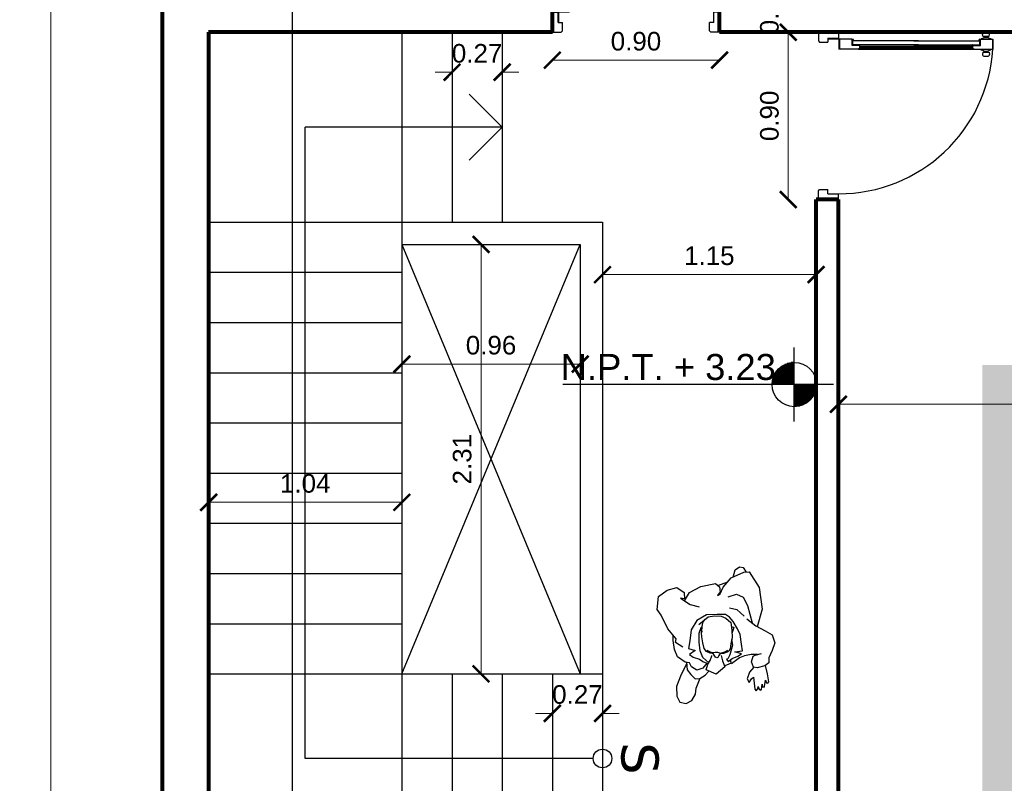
# Model space of a CAD drawing. Header units: inches. Extents: x -2 to 11.2, y -3.4 to 32.7.
# Tile 38 of 42: x -0.8 to 4.5, y 5.9 to 10. Entities that reach past the tile are written whole.
import ezdxf

# ---------------------------------------------------------------- set-up
doc = ezdxf.new("R2010")
doc.units = ezdxf.units.IN
doc.header["$MEASUREMENT"] = 0
doc.linetypes.add('CONTINUA', pattern=[0])
for name, color, linetype in [('Cotas', 60, 'Continuous'), ('Flecha', 6, 'Continuous'), ('Gradas', 3, 'Continuous'), ('Linea de corte', 30, 'Continuous'), ('Niveles', 86, 'Continuous'), ('Personas', 241, 'Continuous'), ('Puertas', 1, 'Continuous'), ('Textura piso', 8, 'Continuous'), ('Vacio', 156, 'Continuous')]:
    doc.layers.add(name, color=color, linetype=linetype)
doc.layers.add('Paredes', color=5, linetype='Continuous', lineweight=80)
doc.styles.get("Standard").update_dxf_attribs({"font": 'arial.ttf'})
doc.styles.add('style1', font='arial.ttf')
doc.dimstyles.new('Cotas', dxfattribs={"dimtxt": 0.1, "dimasz": 0.09, "dimexe": 0.2, "dimexo": 0.4, "dimgap": 0.05, "dimtad": 1, "dimzin": 0, "dimdsep": 46, "dimtxsty": 'Standard', "dimblk": 'ARCHTICK', "dimcen": 0.09, "dimse1": 1, "dimse2": 1, "dimclrd": 60, "dimclre": 256, "dimadec": 0, "dimazin": 0, "dimtfac": 1, "dimtix": 1, "dimtofl": 0, "dimtmove": 1, "dimatfit": 3, "dimfxl": 0, "dimtolj": 1, "dimtzin": 0, "dimlwd": 9, "dimarcsym": 0})

# ---------------------------------------------------------------- blocks, each defined once
blk = doc.blocks.new('puerta2')
at = {"layer": 'Puertas'}
for p, q in [((150.3377, 38.7222), (150.3377, 38.6142)), ((150.3377, 38.7222), (150.3848, 38.7222)), ((150.3377, 38.7222), (150.3377, 38.6142)), ((150.3377, 38.7222), (150.3848, 38.7222)), ((150.3848, 38.7222), (150.3917, 38.7154)), ((150.3848, 38.7222), (150.3917, 38.7154)), ((150.3917, 38.7154), (150.3917, 38.6704)), ((150.3917, 38.7154), (150.3917, 38.6704)), ((151.1906, 38.7222), (151.1837, 38.7154)), ((151.1906, 38.7222), (151.1837, 38.7154)), ((151.1837, 38.7154), (151.1837, 38.6704)), ((151.1837, 38.7154), (151.1837, 38.6704)), ((151.2377, 38.7222), (151.1906, 38.7222)), ((151.2377, 38.7222), (151.1906, 38.7222)), ((151.2377, 38.7222), (151.2377, 38.6142)), ((151.2377, 38.7222), (151.2377, 38.6142)), ((150.369, 38.6704), (150.369, 38.6142)), ((150.369, 38.6704), (150.3917, 38.6704)), ((150.369, 38.6704), (150.369, 38.6142)), ((150.369, 38.6704), (150.3917, 38.6704)), ((150.3712, 38.6682), (150.3712, 38.6142)), ((150.3733, 38.6682), (150.3712, 38.6682)), ((150.3712, 38.6682), (150.3712, 38.6142)), ((150.3733, 38.6682), (150.3712, 38.6682)), ((150.3733, 38.6682), (150.3733, 38.6142)), ((150.3733, 38.6682), (150.3733, 38.6142)), ((151.2064, 38.6704), (151.1837, 38.6704)), ((151.2064, 38.6704), (151.1837, 38.6704)), ((151.2064, 38.6704), (151.2064, 38.6142)), ((151.2064, 38.6704), (151.2064, 38.6142)), ((150.3377, 38.6142), (150.369, 38.6142)), ((150.3377, 38.6142), (150.369, 38.6142)), ((150.3712, 38.6142), (150.3733, 38.6142)), ((150.3712, 38.6142), (150.3733, 38.6142)), ((150.3755, 38.6121), (150.3755, 38.6099)), ((150.3755, 38.6121), (150.4295, 38.6121)), ((150.3755, 38.6121), (150.3755, 38.6099)), ((150.3755, 38.6121), (150.4295, 38.6121)), ((150.4295, 38.6099), (150.3755, 38.6099)), ((150.4295, 38.6099), (150.3755, 38.6099)), ((150.3755, 38.5409), (150.3755, 38.6078)), ((150.4295, 38.6078), (150.3755, 38.6078)), ((150.3755, 38.6078), (150.4295, 38.6078)), ((150.3755, 38.5409), (150.3755, 38.6078)), ((150.4295, 38.6078), (150.3755, 38.6078)), ((150.3755, 38.6078), (150.4295, 38.6078)), ((150.4295, 38.6099), (150.4295, 38.6121)), ((150.4295, 38.6099), (150.4295, 38.6121)), ((150.4295, 38.5066), (150.4295, 38.6078)), ((150.4295, 38.5066), (150.4295, 38.6078)), ((151.2377, 38.6142), (151.2064, 38.6142)), ((151.2377, 38.6142), (151.2064, 38.6142)), ((150.4083, 38.5409), (150.3755, 38.5409)), ((150.4083, 38.5409), (150.3755, 38.5409)), ((150.3824, 38.5387), (150.3755, 38.5387)), ((150.3824, 38.5387), (150.3755, 38.5387)), ((150.3824, 38.5319), (150.3824, 38.5387)), ((150.3824, 38.5319), (150.3824, 38.5387)), ((150.3845, 38.1829), (150.3845, 38.5387)), ((150.3845, 38.2082), (150.3845, 38.5387)), ((150.3845, 38.5387), (150.4061, 38.5387)), ((150.4061, 38.5387), (150.3845, 38.5387)), ((150.3845, 38.1829), (150.3845, 38.5387)), ((150.3845, 38.2082), (150.3845, 38.5387)), ((150.3845, 38.5387), (150.4061, 38.5387)), ((150.4061, 38.5387), (150.3845, 38.5387)), ((150.4061, 38.4998), (150.4061, 38.5387)), ((150.4061, 38.4998), (150.4061, 38.5387)), ((150.4083, 38.4998), (150.4083, 38.5409)), ((150.4083, 38.4998), (150.4083, 38.5409)), ((150.4061, 38.4998), (150.4053, 38.4989)), ((150.4061, 38.4998), (150.4053, 38.4989)), ((150.4061, 38.498), (150.4053, 38.4989)), ((150.4061, 38.498), (150.4053, 38.4989)), ((150.4061, 38.1829), (150.4061, 38.498)), ((150.4061, 38.2082), (150.4061, 38.498)), ((150.4061, 38.1829), (150.4061, 38.498)), ((150.4061, 38.2082), (150.4061, 38.498)), ((150.4226, 38.4998), (150.4083, 38.4998)), ((150.4226, 38.4998), (150.4083, 38.4998)), ((150.4131, 38.4998), (150.4131, 37.8913)), ((150.4131, 38.4998), (150.4131, 37.8913)), ((150.4195, 38.4998), (150.4195, 37.8913)), ((150.4195, 38.4998), (150.4195, 37.8913)), ((150.4226, 38.4998), (150.4295, 38.5066)), ((150.4226, 38.4998), (150.4295, 38.5066)), ((150.4259, 38.503), (150.4259, 37.8881)), ((150.4259, 38.503), (150.4259, 37.8881)), ((150.4277, 38.5048), (150.4277, 37.8863)), ((150.4277, 38.5048), (150.4277, 37.8863)), ((150.4295, 38.5066), (150.4295, 37.8845)), ((150.4295, 38.5066), (150.4295, 37.8845)), ((150.3845, 38.2082), (150.3845, 37.8523)), ((150.3845, 38.2082), (150.3845, 37.8523)), ((150.4061, 38.2082), (150.4061, 37.893)), ((150.4061, 38.2082), (150.4061, 37.893)), ((150.3845, 38.1829), (150.3845, 37.8523)), ((150.3845, 38.1829), (150.3845, 37.8523)), ((150.4061, 38.1829), (150.4061, 37.893)), ((150.4061, 38.1829), (150.4061, 37.893)), ((150.4061, 37.893), (150.4053, 37.8922)), ((150.4061, 37.893), (150.4053, 37.8922)), ((150.4061, 37.8913), (150.4053, 37.8922)), ((150.4061, 37.8913), (150.4053, 37.8922)), ((150.4061, 37.8913), (150.4061, 37.8523)), ((150.4061, 37.8913), (150.4061, 37.8523)), ((150.4083, 37.8913), (150.4083, 37.8502)), ((150.4226, 37.8913), (150.4083, 37.8913)), ((150.4083, 37.8913), (150.4083, 37.8502)), ((150.4226, 37.8913), (150.4083, 37.8913)), ((150.4226, 37.8913), (150.4295, 37.8845)), ((150.4226, 37.8913), (150.4295, 37.8845)), ((150.3593, 37.8372), (150.35, 37.8395)), ((150.3593, 37.8372), (150.35, 37.8395)), ((150.3593, 37.8372), (150.3593, 37.8027)), ((150.3593, 37.8372), (150.3593, 37.8027)), ((150.3711, 37.8462), (150.3755, 37.8462)), ((150.3711, 37.8462), (150.3755, 37.8462)), ((150.3824, 37.8523), (150.3755, 37.8523)), ((150.3824, 37.8523), (150.3755, 37.8523)), ((150.4083, 37.8502), (150.3755, 37.8502)), ((150.3755, 37.8502), (150.3755, 37.7833)), ((150.4083, 37.8502), (150.3755, 37.8502)), ((150.3755, 37.8502), (150.3755, 37.7833)), ((150.3824, 37.8592), (150.3824, 37.8523)), ((150.3824, 37.8592), (150.3824, 37.8523)), ((150.3845, 37.8523), (150.4061, 37.8523)), ((150.4061, 37.8523), (150.3845, 37.8523)), ((150.3845, 37.8523), (150.4061, 37.8523)), ((150.4061, 37.8523), (150.3845, 37.8523)), ((150.4295, 37.8845), (150.4295, 37.7833)), ((150.4295, 37.8845), (150.4295, 37.7833)), ((150.4339, 37.8462), (150.4295, 37.8462)), ((150.4339, 37.8462), (150.4295, 37.8462)), ((150.4457, 37.8372), (150.4569, 37.8395)), ((150.4457, 37.8372), (150.4569, 37.8395)), ((150.4457, 37.8372), (150.4457, 37.8027)), ((150.4457, 37.8372), (150.4457, 37.8027)), ((150.3412, 37.8236), (150.3382, 37.8236)), ((150.3382, 37.8236), (150.3382, 37.8162)), ((150.3412, 37.8236), (150.3382, 37.8236)), ((150.3382, 37.8236), (150.3382, 37.8162)), ((150.3382, 37.8162), (150.3412, 37.8162)), ((150.3382, 37.8162), (150.3412, 37.8162)), ((150.3412, 37.8313), (150.3412, 37.8085)), ((150.3412, 37.8313), (150.3412, 37.8085)), ((150.3412, 37.8162), (150.3412, 37.8236)), ((150.3412, 37.8162), (150.3412, 37.8236)), ((150.3593, 37.8027), (150.35, 37.8004)), ((150.3593, 37.8027), (150.35, 37.8004)), ((150.3593, 37.8301), (150.3654, 37.8301)), ((150.3593, 37.8301), (150.3654, 37.8301)), ((150.3593, 37.8098), (150.3654, 37.8098)), ((150.3593, 37.8098), (150.3654, 37.8098)), ((150.3654, 37.8301), (150.3654, 37.8098)), ((150.3654, 37.8301), (150.3654, 37.8098)), ((150.3711, 37.7936), (150.3755, 37.7936)), ((150.3711, 37.7936), (150.3755, 37.7936)), ((150.4295, 37.7833), (150.3755, 37.7833)), ((150.3755, 37.7833), (150.4295, 37.7833)), ((150.4295, 37.7833), (150.3755, 37.7833)), ((150.3755, 37.7833), (150.4295, 37.7833)), ((150.4339, 37.7936), (150.4295, 37.7936)), ((150.4339, 37.7936), (150.4295, 37.7936)), ((150.4457, 37.8301), (150.4396, 37.8301)), ((150.4396, 37.8301), (150.4396, 37.8098)), ((150.4457, 37.8301), (150.4396, 37.8301)), ((150.4396, 37.8301), (150.4396, 37.8098)), ((150.4457, 37.8098), (150.4396, 37.8098)), ((150.4457, 37.8098), (150.4396, 37.8098)), ((150.4457, 37.8027), (150.4569, 37.8004)), ((150.4457, 37.8027), (150.4569, 37.8004)), ((150.4657, 37.8313), (150.4657, 37.8085)), ((150.4657, 37.8313), (150.4657, 37.8085))]:
    blk.add_line(p, q, dxfattribs=at)
at = {"layer": 'Puertas', "extrusion": (0, 0, -1)}
for centre, major_axis, start_param, end_param in [((150.3733, 38.6121), (0.00153, 0.00153), -1.570796, 4.712389), ((150.3733, 38.6121), (0.00153, 0.00153), -1.570796, 4.712389), ((150.3769, 38.6111), (-0.5865, 0.5865), 2.35245, 3.863557), ((150.3824, 38.5387), (0.00485, 0.00485), 2.356194, 3.926991), ((150.3824, 38.5387), (0.00485, 0.00485), 2.356194, 3.926991), ((150.3493, 37.8313), (0.00575, 0.00575), 3.926991, 5.579394), ((150.3493, 37.8313), (0.00575, 0.00575), 3.926991, 5.579394), ((150.3455, 37.8463), (-0.0182, 0.0182), 2.357943, 3.03977), ((150.3455, 37.8463), (-0.0182, 0.0182), 2.357943, 3.03977), ((150.3824, 37.8523), (-0.00485, 0.00485), 5.497787, 7.068583), ((150.3824, 37.8523), (-0.00485, 0.00485), 5.497787, 7.068583), ((150.4595, 37.8463), (-0.0182, 0.0182), 4.814212, 5.496038), ((150.4595, 37.8463), (-0.0182, 0.0182), 4.814212, 5.496038), ((150.4575, 37.8313), (-0.00575, 0.00575), 0.703791, 2.356194), ((150.4575, 37.8313), (-0.00575, 0.00575), 0.703791, 2.356194), ((150.3493, 37.8085), (-0.00575, 0.00575), 3.845384, 5.497787), ((150.3493, 37.8085), (-0.00575, 0.00575), 3.845384, 5.497787), ((150.3455, 37.7936), (-0.0182, 0.0182), 1.672619, 2.354446), ((150.3455, 37.7936), (-0.0182, 0.0182), 1.672619, 2.354446), ((150.4595, 37.7936), (-0.0182, 0.0182), 5.499536, 6.181362), ((150.4595, 37.7936), (-0.0182, 0.0182), 5.499536, 6.181362), ((150.4575, 37.8085), (-0.00575, 0.00575), 2.356194, 4.008598), ((150.4575, 37.8085), (-0.00575, 0.00575), 2.356194, 4.008598)]:
    blk.add_ellipse(centre, major_axis=major_axis, ratio=1, start_param=start_param, end_param=end_param, dxfattribs=at)
blk = doc.blocks.new('persona2')
at = {"layer": 'Personas', "color": 30, "linetype": 'ByBlock'}
for p, q in [((45.0493, 30.947), (45.0801, 30.9681)), ((45.0801, 30.9681), (45.1494, 30.9605)), ((45.1494, 30.9605), (45.184, 30.9143)), ((44.9223, 30.8662), (44.9762, 30.9105)), ((44.9762, 30.9105), (45.0493, 30.947)), ((45.184, 30.9143), (45.1975, 30.8624)), ((44.7972, 30.8182), (44.8261, 30.8585)), ((44.8261, 30.8585), (44.8646, 30.8759)), ((44.8646, 30.8759), (44.9127, 30.8816)), ((44.878, 30.8297), (44.9031, 30.8701)), ((44.9031, 30.8701), (44.9223, 30.8662)), ((44.9127, 30.8816), (44.9411, 30.8816)), ((45.1417, 30.8432), (45.1071, 30.7912)), ((45.1378, 30.822), (45.1417, 30.8432)), ((45.1975, 30.8624), (45.1706, 30.8239)), ((44.7549, 30.8066), (44.7299, 30.7874)), ((44.7959, 30.8105), (44.7549, 30.8066)), ((44.7722, 30.7836), (44.7934, 30.7951)), ((44.7934, 30.7951), (44.7972, 30.8182)), ((44.8376, 30.7951), (44.8242, 30.7739)), ((44.8588, 30.7643), (44.8376, 30.7951)), ((44.8703, 30.7989), (44.8588, 30.7643)), ((44.9108, 30.7932), (44.8703, 30.7989)), ((44.9704, 30.7855), (44.9108, 30.7932)), ((45.1071, 30.7912), (45.0936, 30.7432)), ((45.1273, 30.8215), (45.1706, 30.7951)), ((45.1706, 30.8239), (45.1378, 30.822)), ((45.1706, 30.7951), (45.2033, 30.7336)), ((44.7299, 30.7874), (44.7068, 30.7643)), ((44.7068, 30.7643), (44.7087, 30.7393)), ((44.7087, 30.7393), (44.726, 30.7105)), ((44.753, 30.7547), (44.7722, 30.7836)), ((44.7645, 30.722), (44.753, 30.7547)), ((44.8126, 30.7413), (44.8011, 30.722)), ((44.8242, 30.7739), (44.8126, 30.7413)), ((44.8222, 30.722), (44.8569, 30.7374)), ((44.8569, 30.7374), (44.905, 30.7432)), ((44.905, 30.7432), (44.9531, 30.7432)), ((44.9531, 30.7432), (44.9825, 30.7319)), ((45.0205, 30.7547), (44.9704, 30.7855)), ((45.0512, 30.7028), (45.0205, 30.7547)), ((44.726, 30.7105), (44.7487, 30.6903)), ((44.7914, 30.7009), (44.7645, 30.722)), ((44.8011, 30.722), (44.7914, 30.7009)), ((44.7931, 30.6907), (44.8222, 30.722)), ((45.0532, 30.6451), (45.0512, 30.7028)), ((45.2033, 30.7336), (45.2206, 30.6547)), ((45.0532, 30.6009), (45.0532, 30.6451)), ((45.1744, 30.6297), (45.1552, 30.6432)), ((45.1552, 30.6432), (45.1648, 30.6297)), ((45.1648, 30.6297), (45.1994, 30.6124)), ((45.2014, 30.6336), (45.1744, 30.6297)), ((45.2206, 30.6547), (45.2014, 30.6336)), ((45.2087, 30.6416), (45.229, 30.5874)), ((44.7799, 30.5951), (44.7762, 30.6062)), ((44.7914, 30.5693), (44.7799, 30.5951)), ((44.8126, 30.5951), (44.8011, 30.5855)), ((44.8011, 30.5855), (44.8165, 30.5644)), ((44.8145, 30.5874), (44.8126, 30.5951)), ((44.8357, 30.5778), (44.8145, 30.5874)), ((44.8877, 30.5624), (44.8357, 30.5778)), ((45.0147, 30.5586), (45.0378, 30.5797)), ((45.0378, 30.5797), (45.0532, 30.6009)), ((45.0897, 30.5797), (45.0801, 30.5394)), ((45.1475, 30.5855), (45.1629, 30.5413)), ((45.1994, 30.6124), (45.2495, 30.5701)), ((44.7876, 30.5682), (44.8068, 30.574)), ((44.8203, 30.5259), (44.7876, 30.5682)), ((44.8165, 30.5644), (44.828, 30.5336)), ((44.8299, 30.499), (44.8203, 30.5259)), ((44.828, 30.5336), (44.8415, 30.5144)), ((44.8415, 30.5144), (44.853, 30.5509)), ((44.853, 30.5509), (44.8569, 30.5086)), ((44.918, 30.5675), (44.8877, 30.5624)), ((44.9454, 30.5221), (44.9762, 30.5355)), ((44.9762, 30.5355), (45.0147, 30.5586)), ((45.0801, 30.5394), (45.0435, 30.5)), ((45.1629, 30.5413), (45.1455, 30.5048)), ((45.2495, 30.5701), (45.2803, 30.5028)), ((44.8376, 30.4624), (44.8299, 30.499)), ((44.8569, 30.5086), (44.8934, 30.5144)), ((44.8934, 30.5144), (44.9454, 30.5221)), ((45.0301, 30.4855), (44.9916, 30.4375)), ((45.1013, 30.4817), (45.0089, 30.4567)), ((45.1455, 30.5048), (45.1013, 30.4817)), ((45.2822, 30.474), (45.1975, 30.4201)), ((45.2803, 30.5028), (45.2822, 30.474)), ((44.7664, 30.4298), (44.7703, 30.449)), ((44.7761, 30.3894), (44.7664, 30.4298)), ((44.7703, 30.449), (44.7991, 30.4605)), ((44.7991, 30.4605), (44.828, 30.4509)), ((44.828, 30.4509), (44.8338, 30.4413)), ((44.8338, 30.4413), (44.8434, 30.4067)), ((44.8376, 30.4275), (44.8376, 30.4624)), ((44.9916, 30.4375), (44.9646, 30.3875)), ((45.082, 30.4028), (44.9875, 30.4298)), ((45.1975, 30.4201), (45.082, 30.4028)), ((44.7934, 30.3682), (44.7761, 30.3894)), ((44.8203, 30.3682), (44.7934, 30.3682)), ((44.8588, 30.349), (44.8203, 30.3682)), ((44.9646, 30.3875), (44.9435, 30.349)), ((44.9011, 30.3355), (44.8588, 30.349)), ((44.9435, 30.349), (44.9011, 30.3355))]:
    blk.add_line(p, q, dxfattribs=at)
at = {"layer": 'Personas', "color": 18, "linetype": 'ByBlock'}
for p, q in [((44.5817, 30.847), (44.574, 30.8124)), ((44.6144, 30.8624), (44.5817, 30.847)), ((44.6664, 30.8643), (44.6144, 30.8624)), ((44.7222, 30.8432), (44.6664, 30.8643)), ((44.787, 30.8097), (44.7222, 30.8432)), ((44.574, 30.8124), (44.5913, 30.7816)), ((44.5913, 30.7816), (44.624, 30.7624)), ((44.624, 30.7624), (44.6567, 30.7586)), ((44.6567, 30.7586), (44.7099, 30.7373)), ((45.2547, 30.5587), (45.2937, 30.549)), ((45.2937, 30.549), (45.3091, 30.5259)), ((45.3091, 30.5259), (45.3053, 30.5048)), ((45.3053, 30.5048), (45.2812, 30.4887))]:
    blk.add_line(p, q, dxfattribs=at)
at = {"layer": 'Personas', "linetype": 'ByBlock'}
for p, q in [((45, 30.7437), (45.0411, 30.6931)), ((44.8432, 30.6724), (44.845, 30.684)), ((44.845, 30.684), (44.8536, 30.7023)), ((44.8536, 30.7023), (44.8694, 30.7156)), ((44.8694, 30.7156), (44.9004, 30.7229)), ((44.9004, 30.7229), (44.9321, 30.7284)), ((44.9321, 30.7284), (44.9546, 30.729)), ((44.9546, 30.729), (44.982, 30.7266)), ((44.9839, 30.7321), (44.9581, 30.7287)), ((44.965, 30.7296), (45.0094, 30.7217)), ((44.9875, 30.7278), (44.9839, 30.7321)), ((44.9857, 30.726), (44.9875, 30.7278)), ((45.0094, 30.7217), (45.0253, 30.7126)), ((45.0411, 30.6931), (45.046, 30.6597)), ((44.8201, 30.6481), (44.8237, 30.6548)), ((44.8225, 30.642), (44.8201, 30.6481)), ((44.8322, 30.6359), (44.8225, 30.642)), ((44.8237, 30.6548), (44.8335, 30.6621)), ((44.8426, 30.6292), (44.8322, 30.6359)), ((44.8335, 30.6621), (44.8432, 30.667)), ((44.8438, 30.611), (44.8426, 30.6292)), ((44.8432, 30.667), (44.8432, 30.6724)), ((45.046, 30.6597), (45.0442, 30.6238)), ((44.8499, 30.5915), (44.8438, 30.611)), ((44.856, 30.5818), (44.8499, 30.5915)), ((44.8688, 30.5751), (44.856, 30.5818)), ((45.0338, 30.5982), (45.0107, 30.5727)), ((45.0442, 30.6238), (45.0338, 30.5982)), ((44.8956, 30.5721), (44.8688, 30.5751)), ((44.9285, 30.5654), (44.8956, 30.5721)), ((44.9693, 30.5672), (44.9285, 30.5654)), ((44.9839, 30.5556), (44.9515, 30.5664)), ((45.0107, 30.5727), (44.9693, 30.5672)), ((44.9827, 30.569), (44.9869, 30.5611)), ((44.9869, 30.5611), (44.9839, 30.5556)), ((44.7068, 30.4836), (44.6875, 30.474)), ((44.6875, 30.474), (44.7068, 30.4605)), ((44.7433, 30.4721), (44.7068, 30.4836)), ((44.77, 30.4478), (44.7433, 30.4721)), ((44.651, 30.4432), (44.6433, 30.4355)), ((44.6433, 30.4355), (44.6529, 30.4259)), ((44.651, 30.4201), (44.6452, 30.4105)), ((44.7164, 30.449), (44.651, 30.4432)), ((44.6664, 30.424), (44.651, 30.4201)), ((44.6529, 30.4259), (44.6664, 30.424)), ((44.7068, 30.4605), (44.7164, 30.449)), ((44.6452, 30.4105), (44.649, 30.4067)), ((44.649, 30.4067), (44.6779, 30.4028)), ((44.6644, 30.4009), (44.6625, 30.3932)), ((44.6625, 30.3932), (44.6664, 30.3913)), ((44.6779, 30.4028), (44.6644, 30.4009)), ((44.6664, 30.3913), (44.6991, 30.3855)), ((44.6856, 30.3798), (44.6837, 30.3721)), ((44.6837, 30.3721), (44.6914, 30.3682)), ((44.6991, 30.3855), (44.6856, 30.3798)), ((44.6914, 30.3682), (44.7337, 30.374)), ((44.7337, 30.374), (44.7786, 30.3862))]:
    blk.add_line(p, q, dxfattribs=at)
at = {"layer": 'Personas', "color": 5, "linetype": 'ByBlock'}
for p, q in [((44.7318, 30.6509), (44.7549, 30.7047)), ((44.7549, 30.7047), (44.7857, 30.6951)), ((44.7857, 30.6951), (44.8049, 30.6836)), ((44.8049, 30.6836), (44.8299, 30.674)), ((44.7722, 30.6047), (44.7318, 30.6509)), ((44.8299, 30.674), (44.8319, 30.674)), ((44.803, 30.6163), (44.7722, 30.6047)), ((44.8319, 30.624), (44.803, 30.6163))]:
    blk.add_line(p, q, dxfattribs=at)
at = {"layer": 'Personas', "color": 250, "linetype": 'ByBlock'}
for p, q in [((44.8517, 30.684), (44.8487, 30.6682)), ((44.8615, 30.7017), (44.8517, 30.684)), ((44.8499, 30.6439), (44.8456, 30.6274)), ((44.8487, 30.6682), (44.8505, 30.6566)), ((44.8505, 30.6566), (44.8499, 30.6439)), ((44.8456, 30.6274), (44.8517, 30.6049)), ((44.8517, 30.6049), (44.8615, 30.5879))]:
    blk.add_line(p, q, dxfattribs=at)
blk = doc.blocks.new('_ArchTick')
at = {"color": 0, "linetype": 'ByBlock', "const_width": 0.15}
blk.add_lwpolyline([(-0.5, -0.5), (0.5, 0.5)], dxfattribs=at)
blk = doc.blocks.new('*D74')
at = {"layer": 'Cotas', "color": 60, "linetype": 'CONTINUA', "lineweight": 9, "transparency": 16777216}
blk.add_line((-0.6, 0), (-0.6, 30.05), dxfattribs=at)
at = {"layer": 'Defpoints', "color": 0, "transparency": 16777216}
for p in [(-0.6, 30.05), (-0.6, 30.05), (-0.6, 0)]:
    blk.add_point(p, dxfattribs=at)
at = {"layer": 'Cotas', "color": 60, "lineweight": 9, "transparency": 16777216, "xscale": 0.09, "yscale": 0.09, "zscale": 0.09}
for p, rotation in [((-0.6, 30.05), 90), ((-0.6, 0), 270)]:
    blk.add_blockref('_ArchTick', p, dxfattribs=dict(at, rotation=rotation))
at = {"layer": 'Cotas', "color": 0, "transparency": 16777216, "insert": (-0.7011, 15.025), "char_height": 0.1, "attachment_point": 5, "rotation": 90}
blk.add_mtext('\\A1;30.05', dxfattribs=at)
blk = doc.blocks.new('*D84')
at = {"layer": 'Cotas', "color": 60, "linetype": 'CONTINUA', "lineweight": 9, "transparency": 16777216}
blk.add_line((8.9599, 7.9435), (3.6396, 7.9435), dxfattribs=at)
at = {"layer": 'Defpoints', "color": 0, "transparency": 16777216}
for p in [(3.6396, 7.9435), (3.6396, 7.9435), (8.9599, 7.9435)]:
    blk.add_point(p, dxfattribs=at)
at = {"layer": 'Cotas', "color": 60, "lineweight": 9, "transparency": 16777216, "xscale": 0.09, "yscale": 0.09, "zscale": 0.09, "rotation": 180}
blk.add_blockref('_ArchTick', (3.6396, 7.9435), dxfattribs=at)
at = {"layer": 'Cotas', "color": 60, "lineweight": 9, "transparency": 16777216, "xscale": 0.09, "yscale": 0.09, "zscale": 0.09}
blk.add_blockref('_ArchTick', (8.9599, 7.9435), dxfattribs=at)
at = {"layer": 'Cotas', "color": 0, "transparency": 16777216, "insert": (6.2998, 8.0446), "char_height": 0.1, "attachment_point": 5}
blk.add_mtext('\\A1;5.32', dxfattribs=at)
blk = doc.blocks.new('*D87')
at = {"layer": 'Cotas', "color": 60, "linetype": 'CONTINUA', "lineweight": 9, "transparency": 16777216}
blk.add_line((2.37, 8.6405), (3.5196, 8.6405), dxfattribs=at)
at = {"layer": 'Defpoints', "color": 0, "transparency": 16777216}
for p in [(2.37, 8.6405), (3.5196, 8.6405), (3.5196, 8.6405)]:
    blk.add_point(p, dxfattribs=at)
at = {"layer": 'Cotas', "color": 60, "lineweight": 9, "transparency": 16777216, "xscale": 0.09, "yscale": 0.09, "zscale": 0.09, "rotation": 180}
blk.add_blockref('_ArchTick', (2.37, 8.6405), dxfattribs=at)
at = {"layer": 'Cotas', "color": 60, "lineweight": 9, "transparency": 16777216, "xscale": 0.09, "yscale": 0.09, "zscale": 0.09}
blk.add_blockref('_ArchTick', (3.5196, 8.6405), dxfattribs=at)
at = {"layer": 'Cotas', "color": 0, "transparency": 16777216, "insert": (2.9448, 8.7415), "char_height": 0.1, "attachment_point": 5}
blk.add_mtext('\\A1;1.15', dxfattribs=at)
blk = doc.blocks.new('*D88')
at = {"layer": 'Cotas', "color": 60, "linetype": 'CONTINUA', "lineweight": 9, "transparency": 16777216}
for p, q in [((2.1, 6.2804), (2.01, 6.2804)), ((2.37, 6.2804), (2.46, 6.2804))]:
    blk.add_line(p, q, dxfattribs=at)
at = {"layer": 'Defpoints', "color": 0, "transparency": 16777216}
for p in [(2.1, 6.2804), (2.37, 6.2804), (2.37, 6.2804)]:
    blk.add_point(p, dxfattribs=at)
at = {"layer": 'Cotas', "color": 60, "lineweight": 9, "transparency": 16777216, "xscale": 0.09, "yscale": 0.09, "zscale": 0.09}
blk.add_blockref('_ArchTick', (2.1, 6.2804), dxfattribs=at)
at = {"layer": 'Cotas', "color": 60, "lineweight": 9, "transparency": 16777216, "xscale": 0.09, "yscale": 0.09, "zscale": 0.09, "rotation": 180}
blk.add_blockref('_ArchTick', (2.37, 6.2804), dxfattribs=at)
at = {"layer": 'Cotas', "color": 0, "transparency": 16777216, "insert": (2.235, 6.3815), "char_height": 0.1, "attachment_point": 5}
blk.add_mtext('\\A1;0.27', dxfattribs=at)
blk = doc.blocks.new('*D89')
at = {"layer": 'Cotas', "color": 60, "linetype": 'CONTINUA', "lineweight": 9, "transparency": 16777216}
blk.add_line((2.25, 8.1592), (1.29, 8.1592), dxfattribs=at)
at = {"layer": 'Defpoints', "color": 0, "transparency": 16777216}
for p in [(1.29, 8.1592), (1.29, 8.1592), (2.25, 8.1592)]:
    blk.add_point(p, dxfattribs=at)
at = {"layer": 'Cotas', "color": 60, "lineweight": 9, "transparency": 16777216, "xscale": 0.09, "yscale": 0.09, "zscale": 0.09, "rotation": 180}
blk.add_blockref('_ArchTick', (1.29, 8.1592), dxfattribs=at)
at = {"layer": 'Cotas', "color": 60, "lineweight": 9, "transparency": 16777216, "xscale": 0.09, "yscale": 0.09, "zscale": 0.09}
blk.add_blockref('_ArchTick', (2.25, 8.1592), dxfattribs=at)
at = {"layer": 'Cotas', "color": 0, "transparency": 16777216, "insert": (1.77, 8.2603), "char_height": 0.1, "attachment_point": 5}
blk.add_mtext('\\A1;0.96', dxfattribs=at)
blk = doc.blocks.new('*D90')
at = {"layer": 'Cotas', "color": 60, "linetype": 'CONTINUA', "lineweight": 9, "transparency": 16777216}
blk.add_line((1.7161, 6.4929), (1.7161, 8.8029), dxfattribs=at)
at = {"layer": 'Defpoints', "color": 0, "transparency": 16777216}
for p in [(1.7161, 8.8029), (1.7161, 8.8029), (1.7161, 6.4929)]:
    blk.add_point(p, dxfattribs=at)
at = {"layer": 'Cotas', "color": 60, "lineweight": 9, "transparency": 16777216, "xscale": 0.09, "yscale": 0.09, "zscale": 0.09}
for p, rotation in [((1.7161, 8.8029), 90), ((1.7161, 6.4929), 270)]:
    blk.add_blockref('_ArchTick', p, dxfattribs=dict(at, rotation=rotation))
at = {"layer": 'Cotas', "color": 0, "transparency": 16777216, "insert": (1.615, 7.6479), "char_height": 0.1, "attachment_point": 5, "rotation": 90}
blk.add_mtext('\\A1;2.31', dxfattribs=at)
blk = doc.blocks.new('*D91')
at = {"layer": 'Cotas', "color": 60, "linetype": 'CONTINUA', "lineweight": 9, "transparency": 16777216}
blk.add_line((1.29, 7.4157), (0.25, 7.4157), dxfattribs=at)
at = {"layer": 'Defpoints', "color": 0, "transparency": 16777216}
for p in [(0.25, 7.4157), (0.25, 7.4157), (1.29, 7.4157)]:
    blk.add_point(p, dxfattribs=at)
at = {"layer": 'Cotas', "color": 60, "lineweight": 9, "transparency": 16777216, "xscale": 0.09, "yscale": 0.09, "zscale": 0.09, "rotation": 180}
blk.add_blockref('_ArchTick', (0.25, 7.4157), dxfattribs=at)
at = {"layer": 'Cotas', "color": 60, "lineweight": 9, "transparency": 16777216, "xscale": 0.09, "yscale": 0.09, "zscale": 0.09}
blk.add_blockref('_ArchTick', (1.29, 7.4157), dxfattribs=at)
at = {"layer": 'Cotas', "color": 0, "transparency": 16777216, "insert": (0.77, 7.5168), "char_height": 0.1, "attachment_point": 5}
blk.add_mtext('\\A1;1.04', dxfattribs=at)
blk = doc.blocks.new('*D103')
at = {"layer": 'Cotas', "color": 60, "linetype": 'CONTINUA', "lineweight": 9, "transparency": 16777216}
blk.add_line((3.3696, 9.0444), (3.3696, 9.9444), dxfattribs=at)
at = {"layer": 'Defpoints', "color": 0, "transparency": 16777216}
for p in [(3.3696, 9.9444), (3.3696, 9.9444), (3.3696, 9.0444)]:
    blk.add_point(p, dxfattribs=at)
at = {"layer": 'Cotas', "color": 60, "lineweight": 9, "transparency": 16777216, "xscale": 0.09, "yscale": 0.09, "zscale": 0.09}
for p, rotation in [((3.3696, 9.9444), 90), ((3.3696, 9.0444), 270)]:
    blk.add_blockref('_ArchTick', p, dxfattribs=dict(at, rotation=rotation))
at = {"layer": 'Cotas', "color": 0, "transparency": 16777216, "insert": (3.2686, 9.4944), "char_height": 0.1, "attachment_point": 5, "rotation": 90}
blk.add_mtext('\\A1;0.90', dxfattribs=at)
blk = doc.blocks.new('*D104')
at = {"layer": 'Cotas', "color": 60, "linetype": 'CONTINUA', "lineweight": 9, "transparency": 16777216}
blk.add_line((3, 9.7944), (2.1, 9.7944), dxfattribs=at)
at = {"layer": 'Defpoints', "color": 0, "transparency": 16777216}
for p in [(2.1, 9.7944), (2.1, 9.7944), (3, 9.7944)]:
    blk.add_point(p, dxfattribs=at)
at = {"layer": 'Cotas', "color": 60, "lineweight": 9, "transparency": 16777216, "xscale": 0.09, "yscale": 0.09, "zscale": 0.09, "rotation": 180}
blk.add_blockref('_ArchTick', (2.1, 9.7944), dxfattribs=at)
at = {"layer": 'Cotas', "color": 60, "lineweight": 9, "transparency": 16777216, "xscale": 0.09, "yscale": 0.09, "zscale": 0.09}
blk.add_blockref('_ArchTick', (3, 9.7944), dxfattribs=at)
at = {"layer": 'Cotas', "color": 0, "transparency": 16777216, "insert": (2.55, 9.8954), "char_height": 0.1, "attachment_point": 5}
blk.add_mtext('\\A1;0.90', dxfattribs=at)
blk = doc.blocks.new('*D105')
at = {"layer": 'Cotas', "color": 60, "linetype": 'CONTINUA', "lineweight": 9, "transparency": 16777216}
for p, q in [((3.3696, 10.1944), (3.3696, 10.2844)), ((3.3696, 9.9444), (3.3696, 9.8544))]:
    blk.add_line(p, q, dxfattribs=at)
at = {"layer": 'Defpoints', "color": 0, "transparency": 16777216}
for p in [(3.3696, 10.1944), (3.3696, 10.1944), (3.3696, 9.9444)]:
    blk.add_point(p, dxfattribs=at)
at = {"layer": 'Cotas', "color": 60, "lineweight": 9, "transparency": 16777216, "xscale": 0.09, "yscale": 0.09, "zscale": 0.09}
for p, rotation in [((3.3696, 10.1944), 270), ((3.3696, 9.9444), 90)]:
    blk.add_blockref('_ArchTick', p, dxfattribs=dict(at, rotation=rotation))
at = {"layer": 'Cotas', "color": 0, "transparency": 16777216, "insert": (3.2686, 10.0694), "char_height": 0.1, "attachment_point": 5, "rotation": 90}
blk.add_mtext('\\A1;0.25', dxfattribs=at)
blk = doc.blocks.new('*D106')
at = {"layer": 'Cotas', "color": 60, "linetype": 'CONTINUA', "lineweight": 9, "transparency": 16777216}
for p, q in [((1.56, 9.7293), (1.47, 9.7293)), ((1.83, 9.7293), (1.92, 9.7293))]:
    blk.add_line(p, q, dxfattribs=at)
at = {"layer": 'Defpoints', "color": 0, "transparency": 16777216}
for p in [(1.56, 9.7293), (1.83, 9.7293), (1.83, 9.7293)]:
    blk.add_point(p, dxfattribs=at)
at = {"layer": 'Cotas', "color": 60, "lineweight": 9, "transparency": 16777216, "xscale": 0.09, "yscale": 0.09, "zscale": 0.09}
blk.add_blockref('_ArchTick', (1.56, 9.7293), dxfattribs=at)
at = {"layer": 'Cotas', "color": 60, "lineweight": 9, "transparency": 16777216, "xscale": 0.09, "yscale": 0.09, "zscale": 0.09, "rotation": 180}
blk.add_blockref('_ArchTick', (1.83, 9.7293), dxfattribs=at)
at = {"layer": 'Cotas', "color": 0, "transparency": 16777216, "insert": (1.695, 9.8303), "char_height": 0.1, "attachment_point": 5}
blk.add_mtext('\\A1;0.27', dxfattribs=at)
blk = doc.blocks.new('Nivel2')
at = {"layer": 'Niveles'}
for p, q in [((46.512, 32.297), (46.512, 32.6947)), ((46.4434, 32.5935), (46.4434, 32.4959)), ((46.512, 32.5942), (46.4444, 32.5942)), ((46.4483, 32.5968), (46.4483, 32.4959)), ((46.512, 32.5991), (46.4522, 32.5991)), ((46.4533, 32.5997), (46.4533, 32.4959)), ((46.4583, 32.6024), (46.4583, 32.4959)), ((46.512, 32.6041), (46.4618, 32.6041)), ((46.4632, 32.6048), (46.4632, 32.4959)), ((46.4682, 32.6069), (46.4682, 32.4959)), ((46.4732, 32.6087), (46.4732, 32.4959)), ((46.512, 32.6091), (46.4743, 32.6091)), ((46.4782, 32.6103), (46.4782, 32.4959)), ((46.4831, 32.6116), (46.4831, 32.4959)), ((46.4881, 32.6128), (46.4881, 32.4959)), ((46.4931, 32.6137), (46.4931, 32.4959)), ((46.512, 32.614), (46.4955, 32.614)), ((46.498, 32.6144), (46.498, 32.4959)), ((46.503, 32.6148), (46.503, 32.4959)), ((46.508, 32.6151), (46.508, 32.4959)), ((46.512, 32.5395), (46.4009, 32.5395)), ((46.512, 32.5444), (46.403, 32.5444)), ((46.4036, 32.5457), (46.4036, 32.4959)), ((46.512, 32.5494), (46.4054, 32.5494)), ((46.512, 32.5544), (46.408, 32.5544)), ((46.4086, 32.5553), (46.4086, 32.4959)), ((46.512, 32.5594), (46.411, 32.5594)), ((46.4135, 32.5632), (46.4135, 32.4959)), ((46.512, 32.5643), (46.4143, 32.5643)), ((46.512, 32.5693), (46.418, 32.5693)), ((46.4185, 32.57), (46.4185, 32.4959)), ((46.512, 32.5743), (46.4221, 32.5743)), ((46.4235, 32.5759), (46.4235, 32.4959)), ((46.512, 32.5792), (46.4267, 32.5792)), ((46.4284, 32.581), (46.4284, 32.4959)), ((46.512, 32.5842), (46.4318, 32.5842)), ((46.4334, 32.5856), (46.4334, 32.4959)), ((46.512, 32.5892), (46.4377, 32.5892)), ((46.4384, 32.5898), (46.4384, 32.4959)), ((46.7232, 32.4959), (45.2662, 32.4959)), ((46.512, 32.4997), (46.3928, 32.4997)), ((46.512, 32.5047), (46.393, 32.5047)), ((46.512, 32.5096), (46.3935, 32.5096)), ((46.3936, 32.5109), (46.3936, 32.4959)), ((46.512, 32.5146), (46.3942, 32.5146)), ((46.512, 32.5196), (46.3951, 32.5196)), ((46.512, 32.5246), (46.3962, 32.5246)), ((46.512, 32.5295), (46.3975, 32.5295)), ((46.3986, 32.533), (46.3986, 32.4959)), ((46.512, 32.5345), (46.3991, 32.5345)), ((46.6313, 32.4947), (46.512, 32.4947)), ((46.6312, 32.4898), (46.512, 32.4898)), ((46.6308, 32.4848), (46.512, 32.4848)), ((46.513, 32.4959), (46.513, 32.3766)), ((46.5179, 32.4959), (46.5179, 32.3767)), ((46.5229, 32.4959), (46.5229, 32.3771)), ((46.5279, 32.4959), (46.5279, 32.3776)), ((46.5328, 32.4959), (46.5328, 32.3784)), ((46.5378, 32.4959), (46.5378, 32.3794)), ((46.5428, 32.4959), (46.5428, 32.3806)), ((46.5478, 32.4959), (46.5478, 32.382)), ((46.5527, 32.4959), (46.5527, 32.3837)), ((46.5577, 32.4959), (46.5577, 32.3857)), ((46.5627, 32.4959), (46.5627, 32.3878)), ((46.5676, 32.4959), (46.5676, 32.3903)), ((46.5726, 32.4959), (46.5726, 32.3931)), ((46.5776, 32.4959), (46.5776, 32.3962)), ((46.5826, 32.4959), (46.5826, 32.3996)), ((46.5875, 32.4959), (46.5875, 32.4035)), ((46.5925, 32.4959), (46.5925, 32.4078)), ((46.5975, 32.4959), (46.5975, 32.4126)), ((46.6024, 32.4959), (46.6024, 32.418)), ((46.6074, 32.4959), (46.6074, 32.4242)), ((46.6124, 32.4959), (46.6124, 32.4314)), ((46.6174, 32.4959), (46.6174, 32.4399)), ((46.6223, 32.4959), (46.6223, 32.4504)), ((46.6273, 32.4959), (46.6273, 32.4651)), ((46.6302, 32.4798), (46.512, 32.4798)), ((46.6295, 32.4748), (46.512, 32.4748)), ((46.6285, 32.4699), (46.512, 32.4699)), ((46.6272, 32.4649), (46.512, 32.4649)), ((46.6258, 32.4599), (46.512, 32.4599)), ((46.6241, 32.455), (46.512, 32.455)), ((46.6222, 32.45), (46.512, 32.45)), ((46.6199, 32.445), (46.512, 32.445)), ((46.6175, 32.44), (46.512, 32.44)), ((46.6147, 32.4351), (46.512, 32.4351)), ((46.6116, 32.4301), (46.512, 32.4301)), ((46.6081, 32.4251), (46.512, 32.4251)), ((46.6042, 32.4202), (46.512, 32.4202)), ((46.5999, 32.4152), (46.512, 32.4152)), ((46.5951, 32.4102), (46.512, 32.4102)), ((46.5896, 32.4052), (46.512, 32.4052)), ((46.5834, 32.4003), (46.512, 32.4003)), ((46.5762, 32.3953), (46.512, 32.3953)), ((46.5677, 32.3903), (46.512, 32.3903)), ((46.557, 32.3854), (46.512, 32.3854)), ((46.542, 32.3804), (46.512, 32.3804))]:
    blk.add_line(p, q, dxfattribs=at)
blk.add_circle((46.512, 32.4959), 0.1193, dxfattribs=at)

msp = doc.modelspace()

# ---------------------------------------------------------------- hatches: boundary and pattern name
at = {"layer": 'Textura piso'}
h = msp.add_hatch(dxfattribs=at)
h.set_pattern_fill('AR-CONC', color=256, scale=0.02, angle=270, style=0)
h.set_pattern_definition([(320, (-41.40976, -126.97242), (-0.01255043, -0.14345204), [0.015, -0.165]), (265, (-41.40976, -126.97242), (0.15043843, 0.02775027), [0.012, -0.132]), (10.4514, (-41.4108, -126.98438), (0.13788791, -0.11570188), [0.01274804, -0.14022842]), (316.1842, (-41.36976, -126.97242), (-0.0331038, -0.2134482), [0.0225, -0.2475]), (6.6356, (-41.37251, -126.9902), (0.19482357, -0.18693254), [0.01912206, -0.2103426]), (261.1842, (-41.36976, -126.97242), (0.19482372, -0.1869324), [0.018, -0.198]), (291, (-41.37976, -126.99242), (-0.08052378, -0.11938141), [0.015, -0.165]), (236, (-41.37976, -126.99242), (0.14503001, -0.04866307), [0.012, -0.132]), (341.4514, (-41.38647, -127.00237), (0.0645061, -0.16804453), [0.01274804, -0.14022842]), (307.5, (-41.409755, -126.97242), (0.06657877, -0.002431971), [0, -0.1304, 0, -0.134, 0, -0.1325]), (277.5, (-41.409755, -126.97242), (0.078882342, -0.052613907), [0, -0.0764, 0, -0.1274, 0, -0.0505]), (237.5, (-41.409755, -126.92782), (-0.004510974, -0.106764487), [0, -0.05, 0, -0.156, 0, -0.207]), (227.5, (-41.409755, -126.90782), (0.020020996, -0.116637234), [0, -0.065, 0, -0.1036, 0, -0.147])])
h.paths.add_polyline_path([(7.588, 4.3322), (7.588, 8.1551), (4.4146, 8.1551), (4.4146, 4.3322)])
h.paths.add_polyline_path([(5.1396, 7.3997, -0.414214), (5.1755, 7.4356), (5.7773, 7.4356), (5.8037, 7.4356, -0.414214), (5.8396, 7.3997), (5.8396, 5.515, -0.414214), (5.8037, 5.4791), (5.8497, 5.4791), (5.8497, 5.425, -0.414214), (5.8856, 5.4609), (7.1659, 5.4609, -0.414214), (7.2018, 5.425), (7.2018, 5.3986), (7.2018, 4.7968, -0.414214), (7.1659, 4.7609), (5.8856, 4.7609, -0.414214), (5.8497, 4.7968), (5.1755, 4.7968), (5.1755, 5.4791, -0.414214), (5.1396, 5.515)], flags=16)
h.paths.add_polyline_path([(5.2937, 7.3532), (5.2473, 7.3997), (5.7773, 7.3997, 0.414214), (5.7952, 7.4176), (5.7952, 7.3997, -0.414214), (5.7593, 7.3638), (5.3191, 7.3638, 0.198912)], flags=0)
h.paths.add_polyline_path([(6.2396, 6.9997), (7.1396, 6.9997), (7.1396, 6.0997), (6.2396, 6.0997)], flags=16)
h.paths.add_polyline_path([(7.13, 4.9404), (7.13, 5.3807, -0.414214), (7.1659, 5.4166), (7.1839, 5.4166, 0.414214), (7.1659, 5.3986), (7.1659, 4.8686), (7.1195, 4.915, 0.198912)], flags=0)
edge = h.paths.add_edge_path(flags=0)
edge.add_line((5.1755, 6.1552), (5.3191, 6.1552))
edge.add_arc((5.3191, 6.1911), 0.0359, 180, 270, ccw=False)
edge.add_line((5.2832, 6.1911), (5.2832, 6.7236))
edge.add_arc((5.3191, 6.7236), 0.0359, 90, 180, ccw=False)
edge.add_line((5.3191, 6.7595), (5.1755, 6.7595))
edge.add_line((5.1755, 6.7595), (5.1755, 6.1552))
edge = h.paths.add_edge_path(flags=0)
edge.add_line((5.1755, 6.1552), (5.3191, 6.1552))
edge.add_arc((5.3191, 6.1911), 0.0359, 180, 270, ccw=False)
edge.add_line((5.2832, 6.1911), (5.2832, 6.7236))
edge.add_arc((5.3191, 6.7236), 0.0359, 90, 180, ccw=False)
edge.add_line((5.3191, 6.7595), (5.1755, 6.7595))
edge.add_line((5.1755, 6.7595), (5.1755, 6.1552))
edge = h.paths.add_edge_path(flags=0)
edge.add_arc((5.8676, 5.3986), 0.0179, 0, 180)
edge.add_line((5.8497, 5.3986), (5.8497, 4.8686))
edge.add_line((5.8497, 4.8686), (5.8856, 4.8686))
edge.add_line((5.8856, 4.8686), (5.8856, 5.3986))
edge = h.paths.add_edge_path(flags=0)
edge.add_arc((5.8676, 5.3986), 0.0179, 0, 180)
edge.add_line((5.8497, 5.3986), (5.8497, 4.8686))
edge.add_line((5.8497, 4.8686), (5.8856, 4.8686))
edge.add_line((5.8856, 4.8686), (5.8856, 5.3986))
h.paths.add_polyline_path([(5.2788, 7.7483), (7.1463, 7.7483), (7.1463, 7.5179), (5.2788, 7.5179)], flags=24)

# ---------------------------------------------------------------- linework, layer by layer
at = {"layer": 'Flecha'}
for p, q in [((1.83, 9.4336), (1.6532, 9.6104)), ((1.83, 9.4336), (0.77, 9.4336)), ((0.77, 6.0379), (0.77, 9.4336)), ((1.83, 9.4336), (1.6532, 9.2568)), ((2.32, 6.0379), (0.77, 6.0379))]:
    msp.add_line(p, q, dxfattribs=at)
msp.add_circle((2.37, 6.0379), 0.05, dxfattribs=at)
at = {"layer": 'Gradas'}
for p, q in [((1.29, 9.9444), (1.29, 5.5829)), ((1.56, 9.9444), (1.56, 8.9229)), ((1.83, 9.9444), (1.83, 8.9229)), ((0.25, 8.9229), (2.37, 8.9229)), ((2.37, 8.9229), (2.37, 5.5829)), ((1.29, 8.8029), (2.25, 8.8029)), ((2.25, 8.8029), (2.25, 6.4929)), ((0.25, 8.6529), (1.29, 8.6529)), ((0.25, 8.3829), (1.29, 8.3829)), ((0.25, 8.1129), (1.29, 8.1129)), ((0.25, 7.8429), (1.29, 7.8429)), ((0.25, 7.5729), (1.29, 7.5729)), ((0.25, 7.3029), (1.29, 7.3029)), ((0.25, 7.0329), (1.29, 7.0329)), ((0.25, 6.7629), (1.29, 6.7629)), ((0.25, 6.4929), (2.37, 6.4929)), ((1.56, 6.4929), (1.56, 5.5829)), ((1.83, 6.4929), (1.83, 5.5829)), ((2.1, 6.4929), (2.1, 5.5829))]:
    msp.add_line(p, q, dxfattribs=at)
at = {"layer": 'Linea de corte'}
msp.add_line((0.7, 32.25), (0.7, -2.2), dxfattribs=at)
at = {"layer": 'Paredes'}
for p, q in [((0, 30.05), (0, 0)), ((2.1, 9.9444), (2.1, 10.1944)), ((3, 9.9444), (3, 10.1944)), ((0.25, 9.9444), (0.25, 5.5829)), ((2.1, 9.9444), (0.25, 9.9444)), ((5.3119, 9.9444), (3, 9.9444)), ((3.6396, 9.0444), (3.5196, 9.0444)), ((3.5196, 5.5829), (3.5196, 9.0444)), ((3.6396, 5.5829), (3.6396, 9.0444))]:
    msp.add_line(p, q, dxfattribs=at)
at = {"layer": 'Vacio'}
for p, q in [((1.29, 6.4929), (2.25, 8.8029)), ((1.29, 8.8029), (2.25, 6.4929))]:
    msp.add_line(p, q, dxfattribs=at)

# ---------------------------------------------------------------- block references
at = {"xscale": -1}
for p, rotation in [((-148.2377, 48.6666), 180), ((42.2539, 160.2821), 90)]:
    msp.add_blockref('puerta2', p, dxfattribs=dict(at, rotation=rotation))
msp.add_blockref('Nivel2', (-43.1098, -24.4467))
at = {"layer": 'Personas', "rotation": 90}
msp.add_blockref('persona2', (33.6325, -38.2407), dxfattribs=at)

# ---------------------------------------------------------------- texts
at = {"layer": 'Flecha', "insert": (2.57, 6.0379), "char_height": 0.2, "width": 0.100333, "attachment_point": 5, "rotation": 270}
msp.add_mtext('{\\fVerdana|b0|i0|c0|p34;S}', dxfattribs=at)
at = {"layer": 'Niveles', "insert": (2.1454, 8.2137), "char_height": 0.14, "width": 1.847722, "attachment_point": 1, "style": 'style1'}
msp.add_mtext('N.P.T. + 3.23', dxfattribs=at)

# ---------------------------------------------------------------- dimensions: what is measured, and where the dimension line sits
at = {"layer": 'Cotas'}
for base, p1, p2, picture, middle in [((-0.6, 30.05), (-0.6, 0), (-0.6, 30.05), '*D74', (-0.7011, 15.025)), ((3.3696, 10.1944), (3.3696, 9.9444), (3.3696, 10.1944), '*D105', (3.2686, 10.0694)), ((3.3696, 9.9444), (3.3696, 9.0444), (3.3696, 9.9444), '*D103', (3.2686, 9.4944)), ((1.7161, 8.8029), (1.7161, 6.4929), (1.7161, 8.8029), '*D90', (1.615, 7.6479))]:
    dim = msp.add_linear_dim(base=base, p1=p1, p2=p2, angle=270, dimstyle='Cotas', dxfattribs=at)
    dim.commit()
    dim.dimension.update_dxf_attribs({"geometry": picture, "text_midpoint": middle})
for base, p1, p2, picture, middle in [((2.1, 9.7944), (3, 9.7944), (2.1, 9.7944), '*D104', (2.55, 9.8954)), ((1.83, 9.7293), (1.56, 9.7293), (1.83, 9.7293), '*D106', (1.695, 9.8303)), ((3.5196, 8.6405), (2.37, 8.6405), (3.5196, 8.6405), '*D87', (2.9448, 8.7415)), ((1.29, 8.1592), (2.25, 8.1592), (1.29, 8.1592), '*D89', (1.77, 8.2603)), ((3.6396, 7.9435), (8.9599, 7.9435), (3.6396, 7.9435), '*D84', (6.2998, 8.0446)), ((0.25, 7.4157), (1.29, 7.4157), (0.25, 7.4157), '*D91', (0.77, 7.5168)), ((2.37, 6.2804), (2.1, 6.2804), (2.37, 6.2804), '*D88', (2.235, 6.3815))]:
    dim = msp.add_linear_dim(base=base, p1=p1, p2=p2, dimstyle='Cotas', dxfattribs=at)
    dim.commit()
    dim.dimension.update_dxf_attribs({"geometry": picture, "text_midpoint": middle})

doc.saveas('drawing.dxf')
